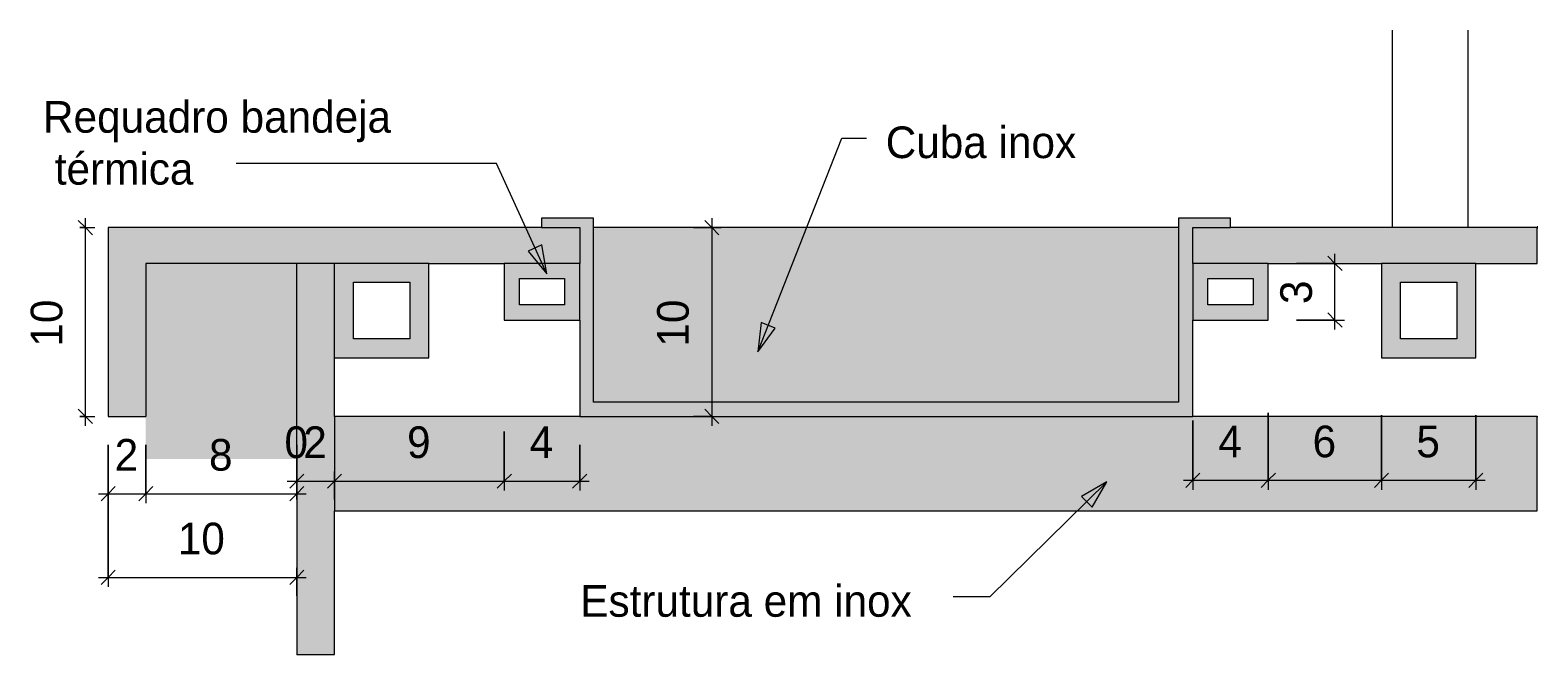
# Model space of a CAD drawing. Header units: metres. Extents: x -1.7 to 80, y -8.6 to 1.8.
# Tile 15 of 79: x 35.291 to 36.09, y 0.624 to 0.955. Entities that reach past the tile are written whole.
import ezdxf

# ---------------------------------------------------------------- set-up
doc = ezdxf.new("R2010")
doc.units = ezdxf.units.M
for name, color, linetype, lineweight in [('A-ANNO-DIMS', 120, 'Continuous', 9), ('A-ANNO-DIMS-5', 211, 'Continuous', 9), ('A-DETL', 90, 'Continuous', 18), ('A-DETL-GENF', 92, 'Continuous', 18), ('A-GENM', 13, 'Continuous', 18), ('G-ANNO-TEXT', 231, 'Continuous', 9), ('Q-SPCQ', 91, 'Continuous', 18)]:
    doc.layers.add(name, color=color, linetype=linetype, lineweight=lineweight)
doc.styles.add('Century Gothic_3', font='GOTHIC.TTF', dxfattribs={"height": 0.016766})
doc.dimstyles.new('_Cotas_detalhamento_3_5_mm_5', dxfattribs={"dimscale": 0.3048, "dimtxt": 0.0175, "dimasz": 0.024606, "dimexe": 0.016404, "dimexo": 0.049213, "dimgap": 0.024606, "dimtad": 1, "dimdec": 0, "dimlfac": 100, "dimzin": 0, "dimdsep": 46, "dimtxsty": 'Century Gothic_3', "dimblk1": 'OBLIQUE', "dimblk2": 'OBLIQUE', "dimsah": 1, "dimcen": 0.09, "dimdle": 0.016404, "dimazin": 0, "dimtfac": 1, "dimtdec": 4, "dimtix": 1, "dimtmove": 0, "dimatfit": 3, "dimfxl": 1, "dimtvp": 1, "dimtolj": 1, "dimtzin": 0, "dimarcsym": 2})

# ---------------------------------------------------------------- blocks, each defined once
blk = doc.blocks.new('Equipamento especial 88 - Equipamento especial 2-1876093-Detalhe Bandeja das Cubas- Buffet de Frios')
at = {"layer": 'Q-SPCQ'}
for p, q in [((-7.32353, 0.75), (-7.32324, 0.75)), ((-7.98112, 0.62381), (-7.98112, 0.62371))]:
    blk.add_line(p, q, dxfattribs=at)
blk = doc.blocks.new('Modelos genéricos 361 - Modelos genéricos 1-1992976-Detalhe Bandeja das Cubas- Buffet de Frios')
at = {"layer": 'A-GENM', "lineweight": 35}
blk.add_line((-7.32324, 0.85), (-7.32354, 0.85), dxfattribs=at)
blk = doc.blocks.new('Modelos genéricos 362 - Modelos genéricos 2-1993024-Detalhe Bandeja das Cubas- Buffet de Frios')
at = {"layer": 'A-GENM'}
for p, q in [((-7.40039, 0.95458), (-7.40039, 0.85)), ((-7.36039, 0.95458), (-7.36039, 0.85))]:
    blk.add_line(p, q, dxfattribs=at)
blk = doc.blocks.new('DIMBLOCK129-Detalhe Bandeja das Cubas- Buffet de Frios')
at = {"layer": 'A-ANNO-DIMS-5'}
for p, q in [((35.33256, 0.735), (35.33256, 0.70406)), ((35.33256, 0.70906), (35.33256, 0.735)), ((35.35256, 0.735), (35.35256, 0.70406)), ((35.35256, 0.70906), (35.35256, 0.735)), ((35.32756, 0.70906), (35.35756, 0.70906))]:
    blk.add_line(p, q, dxfattribs=at)
at = {"layer": 'A-ANNO-DIMS-5', "lineweight": 18}
for p, q in [((35.33256, 0.70906), (35.33631, 0.71281)), ((35.35256, 0.70906), (35.35631, 0.71281)), ((35.33256, 0.70906), (35.32881, 0.70531)), ((35.35256, 0.70906), (35.34881, 0.70531))]:
    blk.add_line(p, q, dxfattribs=at)
at = {"layer": 'A-ANNO-DIMS-5', "color": 0, "insert": (35.33604, 0.73805), "char_height": 0.01677, "width": 0.0156667, "attachment_point": 1, "line_spacing_factor": 0.984117, "style": 'Century Gothic_3'}
blk.add_mtext('2', dxfattribs=at)
blk = doc.blocks.new('_Oblique')
at = {"color": 0, "linetype": 'ByBlock', "lineweight": -2}
blk.add_line((-0.5, -0.5), (0.5, 0.5), dxfattribs=at)
blk = doc.blocks.new('DIMBLOCK130-Detalhe Bandeja das Cubas- Buffet de Frios')
at = {"layer": 'A-ANNO-DIMS-5', "lineweight": 18}
for p, q in [((35.32053, 0.85), (35.31678, 0.85375)), ((35.32053, 0.85), (35.32428, 0.84625)), ((35.32053, 0.75), (35.31678, 0.75375)), ((35.32053, 0.75), (35.32428, 0.74625))]:
    blk.add_line(p, q, dxfattribs=at)
at = {"layer": 'A-ANNO-DIMS-5'}
for p, q in [((35.31756, 0.85), (35.32553, 0.85)), ((35.32053, 0.85), (35.31756, 0.85)), ((35.32053, 0.745), (35.32053, 0.855)), ((35.31756, 0.75), (35.32553, 0.75)), ((35.32053, 0.75), (35.31756, 0.75))]:
    blk.add_line(p, q, dxfattribs=at)
at = {"layer": 'A-ANNO-DIMS-5', "color": 0, "insert": (35.29154, 0.78694), "char_height": 0.016766, "width": 0.0313333, "attachment_point": 1, "rotation": 90, "line_spacing_factor": 0.984117, "style": 'Century Gothic_3'}
blk.add_mtext('10', dxfattribs=at)
blk = doc.blocks.new('DIMBLOCK131-Detalhe Bandeja das Cubas- Buffet de Frios')
at = {"layer": 'A-ANNO-DIMS-5'}
for p, q in [((35.43256, 0.70603), (35.43256, 0.72073)), ((35.43256, 0.70603), (35.43256, 0.72073)), ((35.42756, 0.71573), (35.43256, 0.71573)), ((35.43256, 0.71573), (35.43256, 0.70603)), ((35.43256, 0.71573), (35.43256, 0.70603))]:
    blk.add_line(p, q, dxfattribs=at)
at = {"layer": 'A-ANNO-DIMS-5', "lineweight": 18}
for q in [(35.43631, 0.71948), (35.43631, 0.71948), (35.42881, 0.71198), (35.42881, 0.71198)]:
    blk.add_line((35.43256, 0.71573), q, dxfattribs=at)
at = {"layer": 'A-ANNO-DIMS-5', "color": 0, "insert": (35.42604, 0.74471), "char_height": 0.01677, "width": 0.0156667, "attachment_point": 1, "line_spacing_factor": 0.984117, "style": 'Century Gothic_3'}
blk.add_mtext('0', dxfattribs=at)
blk = doc.blocks.new('DIMBLOCK132-Detalhe Bandeja das Cubas- Buffet de Frios')
at = {"layer": 'A-ANNO-DIMS-5'}
for p, q in [((35.43256, 0.70603), (35.43256, 0.72073)), ((35.45256, 0.70603), (35.45256, 0.72073)), ((35.43256, 0.71573), (35.45256, 0.71573)), ((35.43256, 0.71573), (35.43256, 0.70603)), ((35.45256, 0.71573), (35.45256, 0.70603))]:
    blk.add_line(p, q, dxfattribs=at)
at = {"layer": 'A-ANNO-DIMS-5', "lineweight": 18}
for p, q in [((35.43256, 0.71573), (35.43631, 0.71948)), ((35.45256, 0.71573), (35.45631, 0.71948)), ((35.43256, 0.71573), (35.42881, 0.71198)), ((35.45256, 0.71573), (35.44881, 0.71198))]:
    blk.add_line(p, q, dxfattribs=at)
at = {"layer": 'A-ANNO-DIMS-5', "color": 0, "insert": (35.43604, 0.74471), "char_height": 0.01677, "width": 0.0156667, "attachment_point": 1, "line_spacing_factor": 0.984117, "style": 'Century Gothic_3'}
blk.add_mtext('2', dxfattribs=at)
blk = doc.blocks.new('DIMBLOCK133-Detalhe Bandeja das Cubas- Buffet de Frios')
at = {"layer": 'A-ANNO-DIMS-5'}
for p, q in [((35.54256, 0.74209), (35.54256, 0.71073)), ((35.54256, 0.71573), (35.54256, 0.74209)), ((35.45256, 0.70603), (35.45256, 0.72073)), ((35.45256, 0.71573), (35.54256, 0.71573)), ((35.45256, 0.71573), (35.45256, 0.70603))]:
    blk.add_line(p, q, dxfattribs=at)
at = {"layer": 'A-ANNO-DIMS-5', "lineweight": 18}
for p, q in [((35.45256, 0.71573), (35.45631, 0.71948)), ((35.54256, 0.71573), (35.54631, 0.71948)), ((35.45256, 0.71573), (35.44881, 0.71198)), ((35.54256, 0.71573), (35.53881, 0.71198))]:
    blk.add_line(p, q, dxfattribs=at)
at = {"layer": 'A-ANNO-DIMS-5', "color": 0, "insert": (35.49104, 0.74471), "char_height": 0.01677, "width": 0.0156667, "attachment_point": 1, "line_spacing_factor": 0.984117, "style": 'Century Gothic_3'}
blk.add_mtext('9', dxfattribs=at)
blk = doc.blocks.new('DIMBLOCK134-Detalhe Bandeja das Cubas- Buffet de Frios')
at = {"layer": 'A-ANNO-DIMS-5'}
for p, q in [((35.54256, 0.74209), (35.54256, 0.71073)), ((35.54256, 0.71573), (35.54256, 0.74209)), ((35.58256, 0.735), (35.58256, 0.71073)), ((35.58256, 0.71573), (35.58256, 0.735)), ((35.54256, 0.71573), (35.58756, 0.71573))]:
    blk.add_line(p, q, dxfattribs=at)
at = {"layer": 'A-ANNO-DIMS-5', "lineweight": 18}
for p, q in [((35.54256, 0.71573), (35.54631, 0.71948)), ((35.58256, 0.71573), (35.58631, 0.71948)), ((35.54256, 0.71573), (35.53881, 0.71198)), ((35.58256, 0.71573), (35.57881, 0.71198))]:
    blk.add_line(p, q, dxfattribs=at)
at = {"layer": 'A-ANNO-DIMS-5', "color": 0, "insert": (35.55604, 0.74471), "char_height": 0.01677, "width": 0.0156667, "attachment_point": 1, "line_spacing_factor": 0.984117, "style": 'Century Gothic_3'}
blk.add_mtext('4', dxfattribs=at)
blk = doc.blocks.new('DIMBLOCK135-Detalhe Bandeja das Cubas- Buffet de Frios')
at = {"layer": 'A-ANNO-DIMS-5'}
for p, q in [((35.64286, 0.85), (35.65756, 0.85)), ((35.65256, 0.85), (35.64286, 0.85)), ((35.65256, 0.855), (35.65256, 0.745)), ((35.64286, 0.75), (35.65756, 0.75)), ((35.65256, 0.75), (35.64286, 0.75))]:
    blk.add_line(p, q, dxfattribs=at)
at = {"layer": 'A-ANNO-DIMS-5', "lineweight": 18}
for p, q in [((35.65256, 0.85), (35.64881, 0.85375)), ((35.65256, 0.85), (35.65631, 0.84625)), ((35.65256, 0.75), (35.64881, 0.75375)), ((35.65256, 0.75), (35.65631, 0.74625))]:
    blk.add_line(p, q, dxfattribs=at)
at = {"layer": 'A-ANNO-DIMS-5', "color": 0, "insert": (35.62357, 0.78694), "char_height": 0.016766, "width": 0.0313333, "attachment_point": 1, "rotation": 90, "line_spacing_factor": 0.984117, "style": 'Century Gothic_3'}
blk.add_mtext('10', dxfattribs=at)
blk = doc.blocks.new('DIMBLOCK136-Detalhe Bandeja das Cubas- Buffet de Frios')
at = {"layer": 'A-ANNO-DIMS-5'}
for p, q in [((35.94756, 0.75196), (35.94756, 0.71114)), ((35.94756, 0.71614), (35.94756, 0.75196)), ((35.90756, 0.74783), (35.90756, 0.71114)), ((35.90756, 0.71614), (35.90756, 0.74783)), ((35.90256, 0.71614), (35.94756, 0.71614))]:
    blk.add_line(p, q, dxfattribs=at)
at = {"layer": 'A-ANNO-DIMS-5', "lineweight": 18}
for p, q in [((35.90756, 0.71614), (35.91131, 0.71989)), ((35.94756, 0.71614), (35.95131, 0.71989)), ((35.90756, 0.71614), (35.90381, 0.71239)), ((35.94756, 0.71614), (35.94381, 0.71239))]:
    blk.add_line(p, q, dxfattribs=at)
at = {"layer": 'A-ANNO-DIMS-5', "color": 0, "insert": (35.92104, 0.74513), "char_height": 0.01677, "width": 0.0156667, "attachment_point": 1, "line_spacing_factor": 0.984117, "style": 'Century Gothic_3'}
blk.add_mtext('4', dxfattribs=at)
blk = doc.blocks.new('DIMBLOCK137-Detalhe Bandeja das Cubas- Buffet de Frios')
at = {"layer": 'A-ANNO-DIMS-5'}
for p, q in [((35.94756, 0.75196), (35.94756, 0.71114)), ((35.94756, 0.71614), (35.94756, 0.75196)), ((36.00756, 0.75067), (36.00756, 0.71114)), ((36.00756, 0.71614), (36.00756, 0.75067)), ((35.94756, 0.71614), (36.00756, 0.71614))]:
    blk.add_line(p, q, dxfattribs=at)
at = {"layer": 'A-ANNO-DIMS-5', "lineweight": 18}
for p, q in [((35.94756, 0.71614), (35.95131, 0.71989)), ((36.00756, 0.71614), (36.01131, 0.71989)), ((35.94756, 0.71614), (35.94381, 0.71239)), ((36.00756, 0.71614), (36.00381, 0.71239))]:
    blk.add_line(p, q, dxfattribs=at)
at = {"layer": 'A-ANNO-DIMS-5', "color": 0, "insert": (35.97104, 0.74513), "char_height": 0.01677, "width": 0.0156667, "attachment_point": 1, "line_spacing_factor": 0.984117, "style": 'Century Gothic_3'}
blk.add_mtext('6', dxfattribs=at)
blk = doc.blocks.new('DIMBLOCK138-Detalhe Bandeja das Cubas- Buffet de Frios')
at = {"layer": 'A-ANNO-DIMS-5'}
for p, q in [((36.00756, 0.75067), (36.00756, 0.71114)), ((36.00756, 0.71614), (36.00756, 0.75067)), ((36.05756, 0.75067), (36.05756, 0.71114)), ((36.05756, 0.71614), (36.05756, 0.75067)), ((36.00756, 0.71614), (36.06256, 0.71614))]:
    blk.add_line(p, q, dxfattribs=at)
at = {"layer": 'A-ANNO-DIMS-5', "lineweight": 18}
for p, q in [((36.00756, 0.71614), (36.01131, 0.71989)), ((36.05756, 0.71614), (36.06131, 0.71989)), ((36.00756, 0.71614), (36.00381, 0.71239)), ((36.05756, 0.71614), (36.05381, 0.71239))]:
    blk.add_line(p, q, dxfattribs=at)
at = {"layer": 'A-ANNO-DIMS-5', "color": 0, "insert": (36.02604, 0.74513), "char_height": 0.01677, "width": 0.0156667, "attachment_point": 1, "line_spacing_factor": 0.984117, "style": 'Century Gothic_3'}
blk.add_mtext('5', dxfattribs=at)
blk = doc.blocks.new('DIMBLOCK139-Detalhe Bandeja das Cubas- Buffet de Frios')
at = {"layer": 'A-ANNO-DIMS-5', "lineweight": 18}
for p, q in [((35.9829, 0.83105), (35.97915, 0.8348)), ((35.9829, 0.83105), (35.98665, 0.8273)), ((35.9829, 0.80105), (35.97915, 0.8048)), ((35.9829, 0.80105), (35.98665, 0.7973))]:
    blk.add_line(p, q, dxfattribs=at)
at = {"layer": 'A-ANNO-DIMS-5'}
for p, q in [((35.9829, 0.79605), (35.9829, 0.83605)), ((35.96256, 0.83105), (35.9879, 0.83105)), ((35.9829, 0.83105), (35.96256, 0.83105)), ((35.96256, 0.80105), (35.9879, 0.80105)), ((35.9829, 0.80105), (35.96256, 0.80105))]:
    blk.add_line(p, q, dxfattribs=at)
at = {"layer": 'A-ANNO-DIMS-5', "color": 0, "insert": (35.95391, 0.80952), "char_height": 0.01677, "width": 0.0156667, "attachment_point": 1, "rotation": 90, "line_spacing_factor": 0.984117, "style": 'Century Gothic_3'}
blk.add_mtext('3', dxfattribs=at)
blk = doc.blocks.new('DIMBLOCK140-Detalhe Bandeja das Cubas- Buffet de Frios')
at = {"layer": 'A-ANNO-DIMS-5'}
for p, q in [((35.35256, 0.735), (35.35256, 0.70406)), ((35.35256, 0.70906), (35.35256, 0.735)), ((35.43256, 0.735), (35.43256, 0.70406)), ((35.43256, 0.70906), (35.43256, 0.735)), ((35.34756, 0.70906), (35.43756, 0.70906))]:
    blk.add_line(p, q, dxfattribs=at)
at = {"layer": 'A-ANNO-DIMS-5', "lineweight": 18}
for p, q in [((35.35256, 0.70906), (35.35631, 0.71281)), ((35.43256, 0.70906), (35.43631, 0.71281)), ((35.35256, 0.70906), (35.34881, 0.70531)), ((35.43256, 0.70906), (35.42881, 0.70531))]:
    blk.add_line(p, q, dxfattribs=at)
at = {"layer": 'A-ANNO-DIMS-5', "color": 0, "insert": (35.38604, 0.73805), "char_height": 0.01677, "width": 0.0156667, "attachment_point": 1, "line_spacing_factor": 0.984117, "style": 'Century Gothic_3'}
blk.add_mtext('8', dxfattribs=at)
blk = doc.blocks.new('DIMBLOCK141-Detalhe Bandeja das Cubas- Buffet de Frios')
at = {"layer": 'A-ANNO-DIMS-5'}
for p, q in [((35.33256, 0.735), (35.33256, 0.65972)), ((35.33256, 0.66472), (35.33256, 0.735)), ((35.32756, 0.66472), (35.43756, 0.66472)), ((35.43256, 0.65502), (35.43256, 0.66972)), ((35.43256, 0.66472), (35.43256, 0.65502))]:
    blk.add_line(p, q, dxfattribs=at)
at = {"layer": 'A-ANNO-DIMS-5', "lineweight": 18}
for p, q in [((35.33256, 0.66472), (35.32881, 0.66097)), ((35.33256, 0.66472), (35.33631, 0.66847)), ((35.43256, 0.66472), (35.42881, 0.66097)), ((35.43256, 0.66472), (35.43631, 0.66847))]:
    blk.add_line(p, q, dxfattribs=at)
at = {"layer": 'A-ANNO-DIMS-5', "color": 0, "insert": (35.36951, 0.6937), "char_height": 0.016766, "width": 0.0313333, "attachment_point": 1, "line_spacing_factor": 0.984117, "style": 'Century Gothic_3'}
blk.add_mtext('10', dxfattribs=at)

msp = doc.modelspace()

# ---------------------------------------------------------------- hatches: boundary and pattern name
at = {"layer": 'A-DETL-GENF'}
h = msp.add_hatch(dxfattribs=at)
h.set_pattern_fill('FP_6', color=8, style=0, pattern_type=2)
h.set_pattern_definition([(0, (-7.588, 1.875), (0.02, 0.005), [0.002, -0.014, 0.002, -0.014, -0.081]), (0, (-7.588, 1.875), (0.02, 0.005), [-0.03, 0.002, -0.029, 0.002, -0.014, -0.036]), (0, (-7.588, 1.875), (0.02, 0.005), [-0.076, 0.002, -0.008, 0.002, -0.024]), (120, (-7.581, 1.878), (-0.014330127, 0.0148205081), [0.002, -0.014, 0.002, -0.014, -0.081]), (120, (-7.581, 1.878), (-0.014330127, 0.0148205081), [-0.03, 0.002, -0.029, 0.002, -0.014, -0.036]), (120, (-7.581, 1.878), (-0.014330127, 0.0148205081), [-0.076, 0.002, -0.008, 0.002, -0.024]), (240, (-7.578, 1.888), (-0.005669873, -0.0198205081), [0.002, -0.014, 0.002, -0.014, -0.081]), (240, (-7.578, 1.888), (-0.005669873, -0.0198205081), [-0.03, 0.002, -0.029, 0.002, -0.014, -0.036]), (240, (-7.578, 1.888), (-0.005669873, -0.0198205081), [-0.076, 0.002, -0.008, 0.002, -0.024])])
h.paths.add_polyline_path([(35.33256, 0.75), (35.35256, 0.75), (35.35256, 0.83105), (35.58256, 0.83105), (35.58256, 0.85), (35.33256, 0.85), (35.33256, 0.8294)], flags=0)
h.paths.add_polyline_path([(36.09015, 0.83105), (36.09015, 0.85), (35.90756, 0.85), (35.90756, 0.83105), (36.05756, 0.83105)], flags=0)
for color, points in [(254, [(35.89991, 0.75), (35.90756, 0.75), (35.90756, 0.85), (35.92756, 0.85), (35.92756, 0.855), (35.89991, 0.855), (35.89991, 0.75746), (35.58991, 0.75746), (35.58991, 0.855), (35.56225, 0.855), (35.56225, 0.85), (35.58256, 0.85), (35.58256, 0.75), (35.68937, 0.75)]), (7, [(35.58991, 0.75746), (35.89991, 0.75746), (35.89991, 0.85), (35.58991, 0.85), (35.58991, 0.84819)]), (7, [(35.43256, 0.72743), (35.43256, 0.83105), (35.35256, 0.83105), (35.35256, 0.72743)]), (27, [(35.43256, 0.62381), (35.45256, 0.62381), (35.45256, 0.83105), (35.43256, 0.83105), (35.43256, 0.7)]), (7, [(35.68937, 0.7), (36.09015, 0.7), (36.09015, 0.75), (35.45256, 0.75), (35.45256, 0.7), (35.58991, 0.7)])]:
    msp.add_hatch(color=color, dxfattribs=at).paths.add_polyline_path(points, flags=0)
h = msp.add_hatch(color=7, dxfattribs=at)
h.paths.add_polyline_path([(35.46256, 0.78105), (35.50256, 0.78105), (35.50256, 0.83105), (35.45256, 0.83105), (35.45256, 0.78105)], flags=0)
h.paths.add_polyline_path([(35.46256, 0.79105), (35.46256, 0.82105), (35.49256, 0.82105), (35.49256, 0.79105), (35.48884, 0.79105)], flags=0)
h = msp.add_hatch(color=9, dxfattribs=at)
h.paths.add_polyline_path([(35.57456, 0.80105), (35.58256, 0.80105), (35.58256, 0.83105), (35.54256, 0.83105), (35.54256, 0.80105), (35.57256, 0.80105)], flags=0)
h.paths.add_polyline_path([(35.55056, 0.80905), (35.55056, 0.82305), (35.57456, 0.82305), (35.57456, 0.80905)], flags=0)
h = msp.add_hatch(color=9, dxfattribs=at)
h.paths.add_polyline_path([(35.93756, 0.80105), (35.94756, 0.80105), (35.94756, 0.83105), (35.90756, 0.83105), (35.90756, 0.80105), (35.91556, 0.80105)], flags=0)
h.paths.add_polyline_path([(35.93956, 0.80905), (35.91556, 0.80905), (35.91556, 0.82305), (35.93956, 0.82305), (35.93956, 0.82105)], flags=0)
h = msp.add_hatch(color=7, dxfattribs=at)
h.paths.add_polyline_path([(36.05756, 0.78105), (36.05756, 0.83105), (36.00756, 0.83105), (36.00756, 0.78105), (36.04756, 0.78105)], flags=0)
h.paths.add_polyline_path([(36.04756, 0.79105), (36.01756, 0.79105), (36.01756, 0.82105), (36.04756, 0.82105), (36.04756, 0.7934)], flags=0)
at = {"layer": 'G-ANNO-TEXT'}
for points in [[(35.56517, 0.8255), (35.56256, 0.84081), (35.55525, 0.83746)], [(35.67697, 0.78425), (35.68621, 0.79674), (35.67873, 0.79968)], [(35.86199, 0.7153), (35.84847, 0.70766), (35.85411, 0.70192)]]:
    msp.add_hatch(color=210, dxfattribs=at).paths.add_polyline_path(points, flags=0)

# ---------------------------------------------------------------- linework, layer by layer
at = {"layer": 'A-DETL'}
for p, q in [((35.56225, 0.85), (35.33256, 0.85)), ((35.33256, 0.85), (35.33256, 0.75)), ((35.58991, 0.855), (35.56225, 0.855)), ((35.56225, 0.855), (35.56225, 0.85)), ((35.56225, 0.85), (35.58256, 0.85)), ((35.58256, 0.85), (35.58256, 0.83105)), ((35.58991, 0.75746), (35.58991, 0.855)), ((35.89991, 0.85), (35.58991, 0.85)), ((35.92756, 0.855), (35.89991, 0.855)), ((35.89991, 0.855), (35.89991, 0.75746)), ((35.90756, 0.83105), (35.90756, 0.85)), ((35.90756, 0.85), (35.92756, 0.85)), ((35.92756, 0.85), (35.92756, 0.855)), ((36.09015, 0.85), (35.92756, 0.85)), ((36.09015, 0.83105), (36.09015, 0.85)), ((35.35256, 0.83105), (35.35256, 0.75)), ((35.43256, 0.83105), (35.35256, 0.83105)), ((35.45256, 0.83105), (35.43256, 0.83105)), ((35.43256, 0.75), (35.43256, 0.83105)), ((35.50256, 0.83105), (35.45256, 0.83105)), ((35.45256, 0.75), (35.45256, 0.83105)), ((35.50256, 0.83105), (35.54256, 0.83105)), ((35.50256, 0.78105), (35.50256, 0.83105)), ((35.58256, 0.83105), (35.54256, 0.83105)), ((35.54256, 0.83105), (35.54256, 0.80105)), ((35.58256, 0.80105), (35.58256, 0.83105)), ((35.94756, 0.83105), (35.90756, 0.83105)), ((35.90756, 0.83105), (35.90756, 0.80105)), ((35.94756, 0.83105), (36.00756, 0.83105)), ((35.94756, 0.80105), (35.94756, 0.83105)), ((36.05756, 0.83105), (36.00756, 0.83105)), ((36.00756, 0.83105), (36.00756, 0.78105)), ((36.05756, 0.83105), (36.09015, 0.83105)), ((36.05756, 0.78105), (36.05756, 0.83105)), ((35.46256, 0.79105), (35.46256, 0.82105)), ((35.46256, 0.82105), (35.49256, 0.82105)), ((35.49256, 0.82105), (35.49256, 0.79105)), ((35.55056, 0.80905), (35.55056, 0.82305)), ((35.55056, 0.82305), (35.57456, 0.82305)), ((35.57456, 0.82305), (35.57456, 0.80905)), ((35.91556, 0.80905), (35.91556, 0.82305)), ((35.91556, 0.82305), (35.93956, 0.82305)), ((35.93956, 0.82305), (35.93956, 0.80905)), ((36.01756, 0.79105), (36.01756, 0.82105)), ((36.01756, 0.82105), (36.04756, 0.82105)), ((36.04756, 0.82105), (36.04756, 0.79105)), ((35.57456, 0.80905), (35.55056, 0.80905)), ((35.93956, 0.80905), (35.91556, 0.80905)), ((35.54256, 0.80105), (35.58256, 0.80105)), ((35.58256, 0.80105), (35.58256, 0.75)), ((35.90756, 0.75), (35.90756, 0.80105)), ((35.90756, 0.80105), (35.94756, 0.80105)), ((35.49256, 0.79105), (35.46256, 0.79105)), ((36.04756, 0.79105), (36.01756, 0.79105)), ((35.45256, 0.78105), (35.50256, 0.78105)), ((36.00756, 0.78105), (36.05756, 0.78105)), ((35.89991, 0.75746), (35.58991, 0.75746)), ((35.33256, 0.75), (35.35256, 0.75)), ((35.43256, 0.72743), (35.43256, 0.75)), ((35.58256, 0.75), (35.45256, 0.75)), ((35.45256, 0.75), (35.45256, 0.7)), ((35.58256, 0.75), (35.90756, 0.75)), ((36.09015, 0.75), (35.90756, 0.75)), ((36.09015, 0.7), (36.09015, 0.75)), ((35.43256, 0.72743), (35.43256, 0.62381)), ((35.45256, 0.62381), (35.45256, 0.7)), ((35.45256, 0.7), (36.09015, 0.7)), ((35.43256, 0.62381), (35.45256, 0.62381))]:
    msp.add_line(p, q, dxfattribs=at)
at = {"layer": 'G-ANNO-TEXT', "color": 210}
for p, q in [((35.67697, 0.78425), (35.72155, 0.89734)), ((35.72155, 0.89734), (35.7346, 0.89734)), ((35.52207, 0.88388), (35.40045, 0.88388)), ((35.53836, 0.88388), (35.52207, 0.88388)), ((35.56517, 0.8255), (35.53836, 0.88388)), ((35.56256, 0.84081), (35.55525, 0.83746)), ((35.56517, 0.8255), (35.56256, 0.84081)), ((35.55525, 0.83746), (35.56517, 0.8255)), ((35.67873, 0.79968), (35.67697, 0.78425)), ((35.68621, 0.79674), (35.67873, 0.79968)), ((35.67697, 0.78425), (35.68621, 0.79674)), ((35.86199, 0.7153), (35.80001, 0.65441)), ((35.86199, 0.7153), (35.84847, 0.70766)), ((35.85411, 0.70192), (35.86199, 0.7153)), ((35.84847, 0.70766), (35.85411, 0.70192)), ((35.80001, 0.65441), (35.78044, 0.65441))]:
    msp.add_line(p, q, dxfattribs=at)

# ---------------------------------------------------------------- block references
at = {"layer": 'A-GENM'}
for name in ['Modelos genéricos 362 - Modelos genéricos 2-1993024-Detalhe Bandeja das Cubas- Buffet de Frios', 'Modelos genéricos 361 - Modelos genéricos 1-1992976-Detalhe Bandeja das Cubas- Buffet de Frios']:
    msp.add_blockref(name, (43.41368, 0), dxfattribs=at)
at = {"layer": 'Q-SPCQ'}
msp.add_blockref('Equipamento especial 88 - Equipamento especial 2-1876093-Detalhe Bandeja das Cubas- Buffet de Frios', (43.41368, 0), dxfattribs=at)

# ---------------------------------------------------------------- texts
at = {"layer": 'G-ANNO-TEXT', "color": 7, "attachment_point": 1, "line_spacing_factor": 0.984117, "style": 'Century Gothic_3'}
for s, insert, char_height, width in [('Requadro bandeja\\P térmica', (35.29807, 0.91704), 0.0167663, 0.2566074), ('Cuba inox', (35.74476, 0.90358), 0.016766, 0.1377532), ('Estrutura em inox', (35.58286, 0.66065), 0.0167663, 0.2248989)]:
    msp.add_mtext(s, dxfattribs=dict(at, insert=insert, char_height=char_height, width=width))

# ---------------------------------------------------------------- dimensions: what is measured, and where the dimension line sits
at = {"layer": 'A-ANNO-DIMS'}
for base, p1, p2, override, picture, middle in [((35.32053, 0.85), (35.33256, 0.75), (35.33256, 0.85), {"dimpost": '<>', "dimfxl": 0.1}, 'DIMBLOCK130-Detalhe Bandeja das Cubas- Buffet de Frios', (35.30423, 0.8)), ((35.65256, 0.75), (35.65786, 0.85), (35.65786, 0.75), {"dimpost": '<>', "dimfxl": 0.1}, 'DIMBLOCK135-Detalhe Bandeja das Cubas- Buffet de Frios', (35.63626, 0.8)), ((35.9829, 0.83105), (35.94756, 0.80105), (35.94756, 0.83105), {"dimpost": '<>', "dimfxl": 0.03}, 'DIMBLOCK139-Detalhe Bandeja das Cubas- Buffet de Frios', (35.96659, 0.81605))]:
    dim = msp.add_linear_dim(base=base, p1=p1, p2=p2, angle=90, dimstyle='_Cotas_detalhamento_3_5_mm_5', override=override, dxfattribs=at)
    dim.commit()
    dim.dimension.update_dxf_attribs({"geometry": picture, "text_midpoint": middle})
for base, p1, p2, override, picture, middle in [((35.94756, 0.71614), (35.90756, 0.76283), (35.94756, 0.76696), {"dimpost": '<>', "dimfxl": 0.040213}, 'DIMBLOCK136-Detalhe Bandeja das Cubas- Buffet de Frios', (35.92756, 0.73224)), ((36.00756, 0.71614), (35.94756, 0.76696), (36.00756, 0.76567), {"dimpost": '<>', "dimfxl": 0.060014}, 'DIMBLOCK137-Detalhe Bandeja das Cubas- Buffet de Frios', (35.97756, 0.73245)), ((36.05756, 0.71614), (36.00756, 0.76567), (36.05756, 0.76567), {"dimpost": '<>', "dimfxl": 0.05}, 'DIMBLOCK138-Detalhe Bandeja das Cubas- Buffet de Frios', (36.03256, 0.73224)), ((35.54256, 0.71573), (35.45256, 0.72103), (35.54256, 0.75709), {"dimpost": '<>', "dimfxl": 0.096955}, 'DIMBLOCK133-Detalhe Bandeja das Cubas- Buffet de Frios', (35.49756, 0.73203)), ((35.58256, 0.71573), (35.54256, 0.75709), (35.58256, 0.75), {"dimpost": '<>', "dimfxl": 0.040623}, 'DIMBLOCK134-Detalhe Bandeja das Cubas- Buffet de Frios', (35.56256, 0.73182)), ((35.35256, 0.70906), (35.33256, 0.75), (35.35256, 0.75), {"dimpost": '<>', "dimfxl": 0.02}, 'DIMBLOCK129-Detalhe Bandeja das Cubas- Buffet de Frios', (35.34256, 0.72515)), ((35.43256, 0.66472), (35.33256, 0.75), (35.43256, 0.67002), {"dimpost": '<>', "dimfxl": 0.12805}, 'DIMBLOCK141-Detalhe Bandeja das Cubas- Buffet de Frios', (35.38256, 0.68102)), ((35.43256, 0.70906), (35.35256, 0.75), (35.43256, 0.75), {"dimpost": '<>', "dimfxl": 0.08}, 'DIMBLOCK140-Detalhe Bandeja das Cubas- Buffet de Frios', (35.39256, 0.72536)), ((35.4325641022, 0.7157259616), (35.4325641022, 0.7210292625), (35.4325641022, 0.7210292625), {"dimpost": '<>', "dimfxl": 7.10543e-15}, 'DIMBLOCK131-Detalhe Bandeja das Cubas- Buffet de Frios', (35.4325641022, 0.732030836)), ((35.45256, 0.71573), (35.43256, 0.72103), (35.45256, 0.72103), {"dimpost": '<>', "dimfxl": 0.02}, 'DIMBLOCK132-Detalhe Bandeja das Cubas- Buffet de Frios', (35.44256, 0.73182))]:
    dim = msp.add_linear_dim(base=base, p1=p1, p2=p2, dimstyle='_Cotas_detalhamento_3_5_mm_5', override=override, dxfattribs=at)
    dim.commit()
    dim.dimension.update_dxf_attribs({"geometry": picture, "text_midpoint": middle})

doc.saveas('drawing.dxf')
